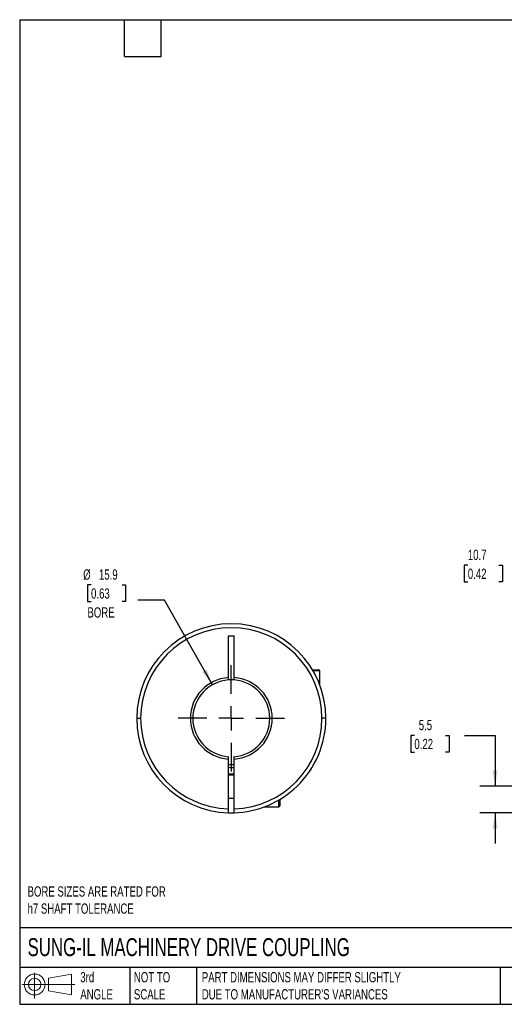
# Model space of a CAD drawing. Header units: millimetres. Extents: x 6 to 273, y 6 to 210.
# Tile 1 of 4: x 6 to 106, y 6 to 210. Entities that reach past the tile are written whole.
import ezdxf

# ---------------------------------------------------------------- set-up
doc = ezdxf.new("R2010")
doc.units = ezdxf.units.MM
doc.linetypes.add('SLD-Center', pattern=[19.05, 15.24, -1.27, 1.27, -1.27])
doc.linetypes.add('SLD-Solid', pattern=[0])
doc.layers.add('CENTER', color=40, linetype='SLD-Center')
doc.layers.add('SLD-DEFPOINTS', color=7, linetype='Continuous')
doc.layers.add('DIMENSIONS', color=140, linetype='SLD-Solid', lineweight=25)
doc.layers.add('TEXT', color=140, linetype='SLD-Solid', lineweight=25)
doc.styles.add('SLDTEXTSTYLE0', font='TXT', dxfattribs={"width": 0.7})
doc.dimstyles.new('SLDDIMSTYLE0', dxfattribs={"dimtxt": 2.158008, "dimasz": 3.302, "dimexe": 0, "dimexo": 0.0625, "dimgap": 0.539502, "dimtad": 0, "dimtih": 1, "dimtoh": 1, "dimdec": 1, "dimrnd": 1e-09, "dimzin": 12, "dimdsep": 46, "dimtxsty": 'SLDTEXTSTYLE0', "dimsah": 1, "dimcen": 0.09, "dimadec": 0, "dimazin": 3, "dimtfac": 1, "dimtdec": 1, "dimtofl": 0, "dimtmove": 0, "dimatfit": 3, "dimfxl": 0, "dimfrac": 2, "dimtolj": 1, "dimtzin": 12, "dimarcsym": 0})
doc.dimstyles.new('SLDDIMSTYLE3', dxfattribs={"dimtxt": 2.158008, "dimasz": 3.302, "dimexe": 0, "dimexo": 0.0625, "dimgap": 0.539502, "dimtad": 0, "dimtih": 1, "dimtoh": 1, "dimdec": 1, "dimrnd": 1e-09, "dimzin": 12, "dimdsep": 46, "dimtxsty": 'SLDTEXTSTYLE0', "dimsah": 1, "dimcen": 0.09, "dimadec": 0, "dimazin": 3, "dimtfac": 1, "dimtdec": 1, "dimtmove": 0, "dimatfit": 0, "dimfxl": 0, "dimfrac": 2, "dimtolj": 1, "dimtzin": 12, "dimarcsym": 0})
doc.dimstyles.new('SLDDIMSTYLE4', dxfattribs={"dimtxt": 2.158008, "dimasz": 3.302, "dimexe": 0, "dimexo": 0.0625, "dimgap": 0.539502, "dimtad": 0, "dimtih": 1, "dimtoh": 1, "dimdec": 1, "dimrnd": 1e-09, "dimzin": 12, "dimdsep": 46, "dimtxsty": 'SLDTEXTSTYLE0', "dimsah": 1, "dimcen": 0, "dimadec": 0, "dimazin": 3, "dimtfac": 1, "dimtdec": 1, "dimtofl": 0, "dimtmove": 0, "dimatfit": 3, "dimfxl": 0, "dimfrac": 2, "dimtolj": 1, "dimtzin": 12, "dimarcsym": 0})

# ---------------------------------------------------------------- blocks, each defined once
blk = doc.blocks.new('Block11')
at = {"color": 7, "linetype": 'SLD-Solid', "lineweight": 18}
for p, q in [((2.59, 5.31), (2.59, 0)), ((5.48, 4.17), (10.18, 5.03)), ((5.48, 1.6), (5.48, 4.17)), ((10.18, 5.03), (10.18, 0.73)), ((0, 2.88), (10.87, 2.88)), ((5.48, 1.6), (10.18, 0.73))]:
    blk.add_line(p, q, dxfattribs=at)
for radius in [2.15, 1.29]:
    blk.add_circle((2.59, 2.88), radius, dxfattribs=at)
blk = doc.blocks.new('Block12')
at = {"layer": 'SLD-DEFPOINTS'}
blk.add_blockref('Block11', (0, 0), dxfattribs=at)
blk = doc.blocks.new('_D_1')
at = {"layer": 'DIMENSIONS'}
for p, q in [((113.59, 85.34), (113.59, 100.14)), ((124.33, 77.18), (124.33, 100.14)), ((98.79, 96.96), (98.07, 96.96)), ((98.07, 96.96), (98.07, 93.53)), ((105.2, 96.96), (105.93, 96.96)), ((105.93, 96.96), (105.93, 93.53)), ((113.59, 96.96), (108.13, 96.96)), ((124.33, 96.96), (113.59, 96.96)), ((98.07, 93.53), (98.79, 93.53)), ((105.93, 93.53), (105.2, 93.53))]:
    blk.add_line(p, q, dxfattribs=at)
for points in [[(113.59, 96.96), (116.89, 96.45), (116.89, 97.47)], [(124.33, 96.96), (121.03, 97.47), (121.03, 96.45)]]:
    blk.add_solid(points, dxfattribs=at)
at = {"layer": 'DIMENSIONS', "char_height": 2.117, "attachment_point": 1, "style": 'SLDTEXTSTYLE0'}
for s, insert in [('10.7', (98.79, 100.17)), ('0.42', (98.79, 96.26))]:
    blk.add_mtext(s, dxfattribs=dict(at, insert=insert))
blk = doc.blocks.new('_D_5')
at = {"layer": 'DIMENSIONS'}
for p, q in [((87.77, 61.83), (87.05, 61.83)), ((87.05, 61.83), (87.05, 58.4)), ((94.18, 61.83), (94.91, 61.83)), ((94.91, 61.83), (94.91, 58.4)), ((98.08, 61.83), (104.43, 61.83)), ((104.43, 61.83), (104.43, 51.37)), ((87.05, 58.4), (87.77, 58.4)), ((94.91, 58.4), (94.18, 58.4)), ((117.62, 51.37), (101.25, 51.37)), ((113.12, 45.88), (101.25, 45.88)), ((104.43, 45.88), (104.43, 39.53))]:
    blk.add_line(p, q, dxfattribs=at)
for points in [[(104.43, 51.37), (104.93, 54.67), (103.92, 54.67)], [(104.43, 45.88), (103.92, 42.58), (104.93, 42.58)]]:
    blk.add_solid(points, dxfattribs=at)
at = {"layer": 'DIMENSIONS', "char_height": 2.117, "attachment_point": 1, "style": 'SLDTEXTSTYLE0'}
for s, insert in [('5.5', (88.67, 65.04)), ('0.22', (87.77, 61.13))]:
    blk.add_mtext(s, dxfattribs=dict(at, insert=insert))
blk = doc.blocks.new('_D_10')
at = {"layer": 'DIMENSIONS'}
for p, q in [((21.07, 92.89), (20.34, 92.89)), ((20.34, 92.89), (20.34, 89.46)), ((27.48, 92.89), (28.2, 92.89)), ((28.2, 92.89), (28.2, 89.46)), ((20.34, 89.46), (21.07, 89.46)), ((28.2, 89.46), (27.48, 89.46)), ((36.25, 89.76), (30.7, 89.76)), ((46.1, 72.28), (36.25, 89.76))]:
    blk.add_line(p, q, dxfattribs=at)
blk.add_solid([(46.1, 72.28), (44.93, 75.41), (44.04, 74.91)], dxfattribs=at)
at = {"layer": 'DIMENSIONS', "char_height": 2.117, "attachment_point": 1, "style": 'SLDTEXTSTYLE0'}
for s, insert in [('%%c', (19.44, 96.1)), ('15.9', (22.7, 96.1)), ('0.63', (21.07, 92.19)), ('BORE', (20.32, 88.28))]:
    blk.add_mtext(s, dxfattribs=dict(at, insert=insert))
blk = doc.blocks.new('SW_CENTERMARKSYMBOL_1')
at = {"layer": 'CENTER', "color": 0}
for p, q in [((0, 5.08), (0, 10.9775)), ((0, 0), (0, 2.54)), ((-5.08, 0), (-10.9775, 0)), ((0, 0), (-2.54, 0)), ((0, 0), (0, -2.54)), ((0, 0), (2.54, 0)), ((5.08, 0), (10.9775, 0)), ((0, -5.08), (0, -10.9775))]:
    blk.add_line(p, q, dxfattribs=at)

msp = doc.modelspace()

# ---------------------------------------------------------------- linework, layer by layer
for p, q in [((49.4, 82.37), (50.6, 82.37)), ((49.4, 73.79), (49.4, 82.37)), ((50.6, 73.79), (50.6, 82.37)), ((66.74, 75.37), (68.05, 75.37)), ((49.4, 73.28), (49.4, 73.79)), ((50.6, 73.28), (50.6, 73.79)), ((68.25, 75.17), (66.86, 75.17)), ((68.25, 72.24), (68.25, 75.17)), ((30.5, 65.37), (31.3, 65.37)), ((57.94, 65.37), (58.44, 65.37)), ((69.5, 65.37), (68.7, 65.37)), ((49.4, 56.95), (49.4, 57.46)), ((49.4, 46.68), (49.4, 56.95)), ((50.6, 56.95), (50.6, 57.46)), ((50.6, 46.68), (50.6, 56.95)), ((66.5, 54.82), (66.5, 54.98)), ((50.6, 53.87), (49.4, 53.87)), ((49.4, 53.68), (50.6, 53.68)), ((66.2, 54.51), (66.5, 54.82)), ((66.4, 54.82), (66.5, 54.82)), ((39.15, 49.17), (39.45, 48.87)), ((39.45, 48.97), (39.45, 48.87)), ((39.45, 48.87), (39.61, 48.87)), ((49.4, 48.87), (50.6, 48.87)), ((56.87, 47.12), (59.8, 47.12)), ((59.8, 47.12), (59.8, 48.51)), ((60, 48.63), (60, 47.32))]:
    msp.add_line(p, q)
at = {"flags": 128}
msp.add_lwpolyline([(49.4, 55.86), (50.04, 55.85), (50.6, 55.86)], dxfattribs=at)
for centre, radius, start, end in [((50, 65.37), 19.5, 0, 180), ((50, 65.37), 18.7, 0, 180), ((68.05, 75.17), 0.2, 0, 90), ((50, 65.37), 8.44, 94.0778, 265.9222), ((50, 65.37), 7.94, 94.3352, 180), ((50, 65.37), 8.44, 0, 85.9222), ((50, 65.37), 7.94, 0, 85.6648), ((50, 65.37), 19.5, 180, 268.2368), ((50, 65.37), 18.7, 180, 268.1613), ((50, 65.37), 7.94, 180, 265.6648), ((50, 65.37), 18.7, 271.8387, 0), ((50, 65.37), 8.44, 274.0778, 0), ((50, 65.37), 7.94, 274.3352, 0), ((50, 65.37), 19.5, 314.1146, 0), ((50, 65.37), 10.12, 266.6027, 273.3973), ((50, 65.37), 19.5, 271.7632, 314.1146), ((59.8, 47.32), 0.2, 270, 360), ((50, 65.37), 19.5, 268.2339, 271.7632)]:
    msp.add_arc(centre, radius, start, end)
for points, knots in [([(50.6, 73.28), (50.52, 73.29), (50.36, 73.3), (50.12, 73.31), (49.88, 73.31), (49.64, 73.3), (49.48, 73.29), (49.4, 73.28)], [0, 0, 0, 0, 0.200053, 0.400026, 0.599974, 0.799947, 1, 1, 1, 1]), ([(49.4, 45.88), (49.4, 45.88), (49.4, 45.88), (49.4, 45.9), (49.4, 45.93), (49.4, 45.97), (49.4, 46.03), (49.4, 46.1), (49.4, 46.19), (49.4, 46.3), (49.4, 46.42), (49.4, 46.54), (49.4, 46.63), (49.4, 46.68)], [0, 0, 0, 0, 0.0726544, 0.148959, 0.2289143, 0.3125209, 0.399779, 0.4906886, 0.5852496, 0.6834617, 0.7853246, 0.8908375, 1, 1, 1, 1]), ([(50.6, 45.88), (50.6, 45.88), (50.6, 45.88), (50.6, 45.89), (50.6, 45.91), (50.6, 45.95), (50.6, 46.01), (50.6, 46.11), (50.6, 46.23), (50.6, 46.37), (50.6, 46.52), (50.6, 46.63), (50.6, 46.68)], [0, 0, 0, 0, 0.061917, 0.123896, 0.186545, 0.250456, 0.374454, 0.500142, 0.622893, 0.750042, 0.87505, 1, 1, 1, 1])]:
    msp.add_open_spline(points, degree=3, knots=knots)
at = {"layer": 'TEXT'}
for p, q in [((6.35, 209.55), (273.05, 209.55)), ((6.35, 209.55), (6.35, 6.35)), ((27.94, 201.93), (27.94, 209.55)), ((35.56, 201.93), (35.56, 209.55)), ((27.94, 201.93), (35.56, 201.93)), ((273.05, 22.13), (6.35, 22.13)), ((273.05, 13.97), (6.35, 13.97)), ((29.04, 13.97), (29.04, 6.35)), ((42.84, 13.97), (42.84, 6.35)), ((105.48, 13.97), (105.48, 6.35)), ((6.35, 6.35), (273.05, 6.35))]:
    msp.add_line(p, q, dxfattribs=at)

# ---------------------------------------------------------------- block references
at = {"layer": 'CENTER'}
msp.add_blockref('SW_CENTERMARKSYMBOL_1', (50, 65.37), dxfattribs=at)
at = {"layer": 'SLD-DEFPOINTS'}
msp.add_blockref('Block12', (6.84, 7.55), dxfattribs=at)

# ---------------------------------------------------------------- texts
at = {"layer": 'TEXT', "attachment_point": 1, "style": 'SLDTEXTSTYLE0'}
for s, insert, char_height in [('BORE SIZES ARE RATED FOR^Jh7 SHAFT TOLERANCE', (7.97, 30.69), 2.1167), ('SUNG-IL MACHINERY DRIVE COUPLING', (7.97, 20), 3.7042), ('3rd^JANGLE', (18.85, 13), 2.117), ('NOT TO^JSCALE', (29.91, 13), 2.1167), ("PART DIMENSIONS MAY DIFFER SLIGHTLY ^JDUE TO MANUFACTURER'S VARIANCES", (43.91, 13), 2.1167)]:
    msp.add_mtext(s, dxfattribs=dict(at, insert=insert, char_height=char_height))

# ---------------------------------------------------------------- dimensions: what is measured, and where the dimension line sits
at = {"layer": 'DIMENSIONS'}
dim = msp.add_linear_dim(base=(124.33, 96.96), p1=(113.59, 84.07), p2=(124.33, 75.91), dimstyle='SLDDIMSTYLE0', dxfattribs=at)
dim.commit()
dim.dimension.update_dxf_attribs({"geometry": '_D_1', "text_midpoint": (102, 96.96), "dimtype": 160})
dim = msp.add_diameter_dim_2p(p1=(53.9, 58.46), p2=(46.1, 72.28), text='<>\\PBORE', dimstyle='SLDDIMSTYLE4', dxfattribs=at)
dim.commit()
dim.dimension.update_dxf_attribs({"geometry": '_D_10', "text_midpoint": (24.27, 90.87), "dimtype": 163})
dim = msp.add_linear_dim(base=(104.43, 51.37), p1=(114.39, 45.88), p2=(118.89, 51.37), angle=90, dimstyle='SLDDIMSTYLE3', dxfattribs=at)
dim.commit()
dim.dimension.update_dxf_attribs({"geometry": '_D_5', "text_midpoint": (104.43, 61.83), "dimtype": 160})

doc.saveas('drawing.dxf')
